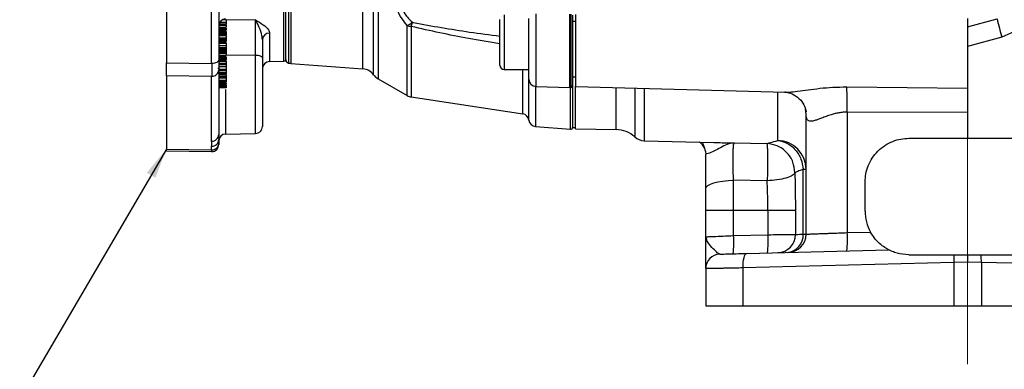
# Model space of a CAD drawing. Header units: inches. Extents: x 0.4 to 16.6, y 0.2 to 10.8.
# Tile 10 of 13: x 8.9 to 13.2, y 4.1 to 5.6. Entities that reach past the tile are written whole.
import ezdxf

# ---------------------------------------------------------------- set-up
doc = ezdxf.new("R2010")
doc.units = ezdxf.units.IN
doc.header["$MEASUREMENT"] = 0
doc.linetypes.add('CENTERX2', pattern=[0.8, 0.5, -0.1, 0.1, -0.1])
doc.layers.add('SLD-0', color=7, linetype='Continuous', lineweight=25)
doc.dimstyles.new('SLDDIMSTYLE2', dxfattribs={"dimtxt": 0.18, "dimasz": 0.13, "dimexe": 0, "dimexo": 0.0625, "dimgap": 0, "dimtad": 0, "dimtih": 1, "dimtoh": 1, "dimdec": 0, "dimrnd": 1e-09, "dimzin": 0, "dimdsep": 46, "dimtxsty": 'Standard', "dimsah": 1, "dimcen": 0.09, "dimadec": 0, "dimazin": 0, "dimtfac": 0.13, "dimtdec": 0, "dimtofl": 0, "dimtmove": 0, "dimatfit": 3, "dimfxl": 0, "dimfrac": 2, "dimtolj": 1, "dimtzin": 0, "dimarcsym": 0})

msp = doc.modelspace()

# ---------------------------------------------------------------- linework, layer by layer
at = {"color": 8, "linetype": 'Continuous', "lineweight": 25}
for p, q in [((10.4511, 5.3501), (10.4511, 7.706)), ((10.4705, 7.7234), (10.4705, 5.3327)), ((10.0962, 7.6573), (10.0962, 5.3987)), ((10.4052, 5.3756), (10.4052, 7.6804)), ((10.0659, 5.4079), (10.0659, 7.6481)), ((10.0853, 7.6555), (10.0853, 5.4005)), ((9.8173, 5.5862), (9.8019, 5.5862)), ((9.9441, 5.5861), (9.8173, 5.5843)), ((11.0126, 5.6068), (11.0126, 5.3723)), ((11.1485, 5.6123), (11.1485, 5.3003)), ((11.2935, 5.2953), (11.2935, 5.611)), ((11.2995, 5.2956), (11.2995, 5.6107)), ((9.8173, 5.5607), (9.7861, 5.5607)), ((9.8173, 5.5602), (9.7861, 5.5602)), ((9.8173, 5.5663), (9.7868, 5.5663)), ((9.8173, 5.568), (9.7872, 5.568)), ((9.8173, 5.5739), (9.7896, 5.5739)), ((9.8173, 5.5743), (9.7898, 5.5743)), ((10.5957, 5.2607), (10.5957, 5.5621)), ((10.6131, 5.5574), (10.6131, 5.2546)), ((10.0043, 5.5292), (10.0043, 5.4068)), ((9.9441, 5.4332), (9.8173, 5.434)), ((9.9441, 5.0975), (9.9441, 5.4332)), ((11.0928, 5.1819), (11.0928, 5.3723)), ((11.1182, 5.1553), (11.1182, 5.3723)), ((11.1469, 5.3004), (11.1469, 5.1273)), ((11.2977, 5.1161), (11.2977, 5.2954)), ((11.4927, 5.1144), (11.4927, 5.2945)), ((11.5737, 5.2924), (11.5737, 5.0827)), ((11.6137, 5.2913), (11.6137, 5.0669)), ((9.8155, 5.2873), (9.8155, 5.0953)), ((12.1873, 5.0677), (12.1873, 5.2763)), ((12.3061, 5.2032), (12.3091, 5.1907)), ((12.3091, 5.1807), (12.3068, 5.2022))]:
    msp.add_line(p, q, dxfattribs=at)
at = {"color": 7, "linetype": 'Continuous', "lineweight": 25}
for p, q in [((10.0736, 5.4156), (10.0736, 7.6404)), ((9.5611, 5.9356), (9.5611, 5.4016)), ((9.7555, 5.3988), (9.7555, 5.935)), ((9.7861, 5.95), (9.7861, 5.4138)), ((9.8173, 5.5862), (9.8173, 5.5743)), ((9.9441, 5.4332), (9.9441, 5.5861)), ((10.9936, 5.3913), (10.9936, 5.5878)), ((11.1183, 5.3316), (11.1183, 5.592)), ((11.3061, 5.6059), (11.3061, 5.3033)), ((13.0028, 5.5561), (13.1293, 5.5899)), ((9.8173, 5.5521), (9.7861, 5.5521)), ((9.8173, 5.5486), (9.7861, 5.5486)), ((9.8173, 5.5485), (9.7861, 5.5485)), ((9.8173, 5.5428), (9.7861, 5.5428)), ((9.8173, 5.5419), (9.7861, 5.5419)), ((9.8139, 5.5664), (9.7895, 5.5664)), ((9.8139, 5.5522), (9.7895, 5.5522)), ((9.8173, 5.5739), (9.8173, 5.5686)), ((9.8173, 5.5663), (9.8173, 5.5607)), ((9.8173, 5.5602), (9.8173, 5.5554)), ((9.8173, 5.5521), (9.8173, 5.5486)), ((9.8173, 5.5486), (9.8173, 5.5485)), ((9.8173, 5.5485), (9.8173, 5.5428)), ((9.8173, 5.5419), (9.8173, 5.5411)), ((11.3186, 5.5793), (11.3061, 5.5793)), ((9.8173, 5.5411), (9.7861, 5.5411)), ((9.8173, 5.536), (9.7861, 5.536)), ((9.8173, 5.5338), (9.7861, 5.5338)), ((9.8173, 5.5337), (9.7861, 5.5337)), ((9.8173, 5.5327), (9.7861, 5.5327)), ((9.8173, 5.5327), (9.7861, 5.5327)), ((9.8173, 5.5272), (9.7861, 5.5272)), ((9.8173, 5.5268), (9.7861, 5.5268)), ((9.8173, 5.5246), (9.7861, 5.5246)), ((9.8173, 5.5244), (9.7861, 5.5244)), ((9.8173, 5.5234), (9.7861, 5.5234)), ((9.8173, 5.5213), (9.7861, 5.5213)), ((9.8173, 5.5183), (9.7861, 5.5183)), ((9.8173, 5.5183), (9.7861, 5.5183)), ((9.8173, 5.5178), (9.7861, 5.5178)), ((9.8173, 5.5175), (9.7861, 5.5175)), ((9.8173, 5.5073), (9.7861, 5.5073)), ((9.8173, 5.5019), (9.7861, 5.5019)), ((9.8139, 5.5201), (9.7895, 5.5201)), ((9.8173, 5.536), (9.8173, 5.5338)), ((9.8173, 5.5337), (9.8173, 5.5327)), ((9.8173, 5.5327), (9.8173, 5.5272)), ((9.8173, 5.5327), (9.8173, 5.5327)), ((9.8173, 5.5321), (9.8208, 5.5321)), ((9.8173, 5.5246), (9.8173, 5.5244)), ((9.8173, 5.5234), (9.8173, 5.5213)), ((9.8173, 5.5183), (9.8173, 5.5179)), ((9.8173, 5.5178), (9.8173, 5.5178)), ((9.8173, 5.5175), (9.8173, 5.5073)), ((9.8173, 5.5019), (9.8173, 5.4984)), ((9.9736, 5.5013), (9.9736, 5.4225)), ((13.1498, 5.5119), (13.0028, 5.471)), ((13.2021, 5.5343), (13.1498, 5.5119)), ((9.8173, 5.4984), (9.7861, 5.4984)), ((9.8173, 5.4968), (9.7861, 5.4968)), ((9.8173, 5.4933), (9.7861, 5.4933)), ((9.8173, 5.4912), (9.7861, 5.4912)), ((9.8173, 5.4901), (9.7861, 5.4901)), ((9.8173, 5.489), (9.7861, 5.489)), ((9.8173, 5.4879), (9.7861, 5.4879)), ((9.8173, 5.4858), (9.7861, 5.4858)), ((9.8173, 5.4848), (9.7861, 5.4848)), ((9.8173, 5.4742), (9.7861, 5.4742)), ((9.8173, 5.4651), (9.7861, 5.4651)), ((9.8173, 5.4605), (9.7861, 5.4605)), ((9.8173, 5.4602), (9.7861, 5.4602)), ((9.8173, 5.4968), (9.8173, 5.4933)), ((9.8173, 5.4879), (9.8173, 5.4858)), ((9.8173, 5.4848), (9.8173, 5.4742)), ((9.8173, 5.4651), (9.8173, 5.4605)), ((9.8173, 5.4602), (9.8173, 5.4536)), ((9.8173, 5.4536), (9.7861, 5.4536)), ((9.8173, 5.4518), (9.7861, 5.4518)), ((9.8173, 5.4508), (9.7861, 5.4508)), ((9.8173, 5.4507), (9.7861, 5.4507)), ((9.8173, 5.4492), (9.7861, 5.4492)), ((9.8173, 5.4471), (9.7861, 5.4471)), ((9.8173, 5.442), (9.7861, 5.442)), ((9.8173, 5.441), (9.7861, 5.441)), ((9.8173, 5.4325), (9.7861, 5.4325)), ((9.8173, 5.4268), (9.7861, 5.4268)), ((9.8173, 5.4245), (9.7861, 5.4245)), ((9.8173, 5.4244), (9.7861, 5.4244)), ((9.8173, 5.422), (9.7861, 5.422)), ((9.8173, 5.4213), (9.7861, 5.4213)), ((9.8173, 5.4188), (9.7861, 5.4188)), ((9.8173, 5.4152), (9.7861, 5.4152)), ((9.8173, 5.4146), (9.7861, 5.4146)), ((9.8173, 5.4507), (9.8173, 5.4492)), ((9.8173, 5.4485), (9.8208, 5.4485)), ((9.8173, 5.441), (9.8173, 5.4325)), ((9.8173, 5.4268), (9.8173, 5.4245)), ((9.8173, 5.4244), (9.8173, 5.422)), ((9.8173, 5.4231), (9.8208, 5.4231)), ((9.8173, 5.4213), (9.8173, 5.4188)), ((9.8173, 5.4146), (9.8173, 5.4129)), ((9.9736, 5.4225), (9.9736, 5.1275)), ((9.5611, 5.4016), (9.7555, 5.3988)), ((9.5611, 5.346), (9.5611, 5.4016)), ((9.7861, 5.3772), (9.7826, 5.3772)), ((9.7861, 5.4138), (9.7861, 5.3715)), ((9.8173, 5.4129), (9.7861, 5.4129)), ((9.8173, 5.4085), (9.7861, 5.4085)), ((9.8173, 5.407), (9.7861, 5.407)), ((9.8173, 5.4069), (9.7861, 5.4069)), ((9.8173, 5.4059), (9.7861, 5.4059)), ((9.8173, 5.4049), (9.7861, 5.4049)), ((9.8173, 5.3973), (9.7861, 5.3973)), ((9.8173, 5.3944), (9.7861, 5.3944)), ((9.8173, 5.3857), (9.7861, 5.3857)), ((9.8173, 5.3843), (9.7861, 5.3843)), ((9.8173, 5.3725), (9.7861, 5.3725)), ((9.8173, 5.4085), (9.8173, 5.407)), ((9.8173, 5.407), (9.8173, 5.4069)), ((9.8173, 5.4069), (9.8173, 5.4059)), ((9.8173, 5.4049), (9.8173, 5.3973)), ((9.8173, 5.3944), (9.8173, 5.3857)), ((9.8173, 5.3843), (9.8173, 5.3725)), ((10.0043, 5.4068), (10.0659, 5.4079)), ((10.0962, 5.3987), (10.4052, 5.3756)), ((11.0126, 5.3723), (11.1183, 5.3723)), ((9.7555, 5.3432), (9.5611, 5.346)), ((9.5611, 5.346), (9.5611, 5.0308)), ((9.7555, 5.065), (9.7555, 5.3432)), ((9.7861, 5.3715), (9.7861, 5.0933)), ((9.8173, 5.3677), (9.7861, 5.3677)), ((9.8173, 5.3594), (9.7861, 5.3594)), ((9.8173, 5.359), (9.7861, 5.359)), ((9.8173, 5.3589), (9.7861, 5.3589)), ((9.8173, 5.3546), (9.7861, 5.3546)), ((9.8173, 5.3541), (9.7861, 5.3541)), ((9.8173, 5.3538), (9.7861, 5.3538)), ((9.8173, 5.3537), (9.7861, 5.3537)), ((9.8173, 5.3513), (9.7861, 5.3513)), ((9.8173, 5.3509), (9.7861, 5.3509)), ((9.8173, 5.3508), (9.7861, 5.3508)), ((9.8173, 5.3498), (9.7861, 5.3498)), ((9.8173, 5.3482), (9.7861, 5.3482)), ((9.8173, 5.3418), (9.7861, 5.3418)), ((9.8173, 5.3406), (9.7861, 5.3406)), ((9.8173, 5.3403), (9.7861, 5.3403)), ((9.8173, 5.3394), (9.7861, 5.3394)), ((9.8173, 5.3359), (9.7861, 5.3359)), ((9.7895, 5.3709), (9.8208, 5.3709)), ((9.7895, 5.3507), (9.8139, 5.3507)), ((9.7895, 5.3392), (9.8139, 5.3392)), ((9.8173, 5.3677), (9.8173, 5.3594)), ((9.8173, 5.3589), (9.8173, 5.3546)), ((9.8173, 5.3585), (9.8208, 5.3585)), ((9.8173, 5.3537), (9.8173, 5.3513)), ((9.8173, 5.3509), (9.8173, 5.3508)), ((9.8173, 5.3418), (9.8173, 5.3406)), ((9.8173, 5.3403), (9.8173, 5.3394)), ((9.8173, 5.3397), (9.8208, 5.3397)), ((9.8173, 5.3359), (9.8173, 5.3258)), ((10.4705, 5.3327), (10.5957, 5.2607)), ((11.3061, 5.3409), (11.3186, 5.3409)), ((9.8173, 5.3258), (9.7861, 5.3258)), ((9.8173, 5.3196), (9.7861, 5.3196)), ((9.8173, 5.3176), (9.7861, 5.3176)), ((9.8173, 5.313), (9.7861, 5.313)), ((9.8173, 5.3114), (9.7861, 5.3114)), ((9.8173, 5.3112), (9.7861, 5.3112)), ((9.8173, 5.3094), (9.7861, 5.3094)), ((9.8173, 5.3086), (9.7861, 5.3086)), ((9.8173, 5.3029), (9.7861, 5.3029)), ((9.8173, 5.2995), (9.7861, 5.2995)), ((9.8173, 5.2959), (9.7861, 5.2959)), ((9.8173, 5.2943), (9.7861, 5.2943)), ((9.8173, 5.2941), (9.7861, 5.2941)), ((9.7895, 5.3174), (9.8139, 5.3174)), ((9.7895, 5.3112), (9.8139, 5.3112)), ((9.8173, 5.3196), (9.8173, 5.3176)), ((9.8173, 5.3142), (9.8173, 5.313)), ((9.8173, 5.3114), (9.8173, 5.3112)), ((9.8173, 5.3086), (9.8173, 5.3029)), ((9.8173, 5.2995), (9.8173, 5.2959)), ((9.8173, 5.2943), (9.8173, 5.2941)), ((11.1485, 5.3003), (11.2935, 5.2953)), ((11.3061, 5.3033), (11.3061, 5.123)), ((11.3185, 5.2991), (12.2212, 5.2754)), ((12.4838, 5.2978), (13.0028, 5.2923)), ((10.6131, 5.2546), (11.0928, 5.1819)), ((12.2176, 5.2761), (12.2212, 5.2761)), ((12.3091, 4.6654), (12.3091, 5.1807)), ((12.486, 5.1894), (12.486, 4.672)), ((13.0028, 5.1873), (12.486, 5.1894)), ((13.0028, 5.1873), (13.0028, 5.0771)), ((11.1469, 5.1273), (11.2977, 5.1161)), ((11.3061, 5.123), (11.3186, 5.123)), ((9.8155, 5.0953), (9.9441, 5.0975)), ((11.3185, 5.1174), (11.4927, 5.1144)), ((12.7503, 5.0771), (13.0028, 5.0771)), ((13.0028, 5.0771), (13.2553, 5.0771)), ((9.7555, 5.0271), (9.7555, 5.0431)), ((9.7861, 5.0715), (9.7861, 5.0555)), ((9.7861, 5.0555), (9.7861, 5.0503)), ((11.6137, 5.0669), (11.9128, 5.0591)), ((11.9995, 5.0578), (12.1399, 5.0544)), ((9.5611, 5.0308), (9.7555, 5.0271)), ((9.5611, 5.024), (9.5611, 5.0308)), ((9.5611, 5.024), (9.7555, 5.0203)), ((11.8768, 5.0208), (11.8778, 5.0096)), ((12.2966, 4.6653), (12.2966, 4.9441)), ((12.1421, 4.8944), (11.9974, 4.8967)), ((11.9974, 4.7681), (11.9974, 4.8967)), ((12.5628, 4.7646), (12.5628, 4.8896)), ((11.8778, 4.7681), (11.9974, 4.7681)), ((11.8778, 4.6541), (11.8778, 4.7681)), ((11.9974, 4.7681), (12.145, 4.7681)), ((11.9974, 4.6592), (11.9974, 4.7681)), ((12.145, 4.7681), (12.2632, 4.7681)), ((12.145, 4.7681), (12.145, 4.663)), ((12.2632, 4.7681), (12.2632, 4.6642)), ((11.8778, 4.6541), (11.8819, 4.6543)), ((11.8815, 4.6453), (11.8778, 4.6541)), ((11.88, 4.6542), (11.8784, 4.6457)), ((11.9974, 4.6592), (12.145, 4.663)), ((12.486, 4.672), (12.5858, 4.6746)), ((12.0538, 4.5827), (12.6629, 4.5987)), ((12.7503, 4.5771), (12.9453, 4.5771)), ((13.0603, 4.5771), (13.2553, 4.5771)), ((12.9436, 4.5439), (12.0386, 4.5202)), ((13.0028, 4.545), (12.9436, 4.5439)), ((12.9436, 4.5439), (12.9436, 4.3571)), ((13.062, 4.5439), (13.0028, 4.545)), ((13.062, 4.5439), (13.062, 4.3571)), ((13.967, 4.5202), (13.062, 4.5439)), ((11.8778, 4.5172), (11.8778, 4.3571)), ((12.0386, 4.3571), (12.0386, 4.5202)), ((11.8778, 4.3571), (12.0386, 4.3571)), ((12.0386, 4.3571), (12.9436, 4.3571)), ((12.9436, 4.3571), (13.062, 4.3571)), ((13.062, 4.3571), (13.967, 4.3571))]:
    msp.add_line(p, q, dxfattribs=at)
at = {"color": 7, "linetype": 'Continuous', "lineweight": 25, "flags": 128}
for points in [[(9.9736, 5.4225), (9.973, 5.4246), (9.9713, 5.4265), (9.9686, 5.4284), (9.965, 5.43), (9.9605, 5.4313), (9.9554, 5.4323), (9.9499, 5.433), (9.9441, 5.4332)], [(9.7861, 5.4138), (9.7855, 5.4109), (9.7837, 5.408), (9.7809, 5.4054), (9.7771, 5.4031), (9.7725, 5.4013), (9.7672, 5.3999), (9.7615, 5.3991), (9.7555, 5.3988)], [(11.8778, 4.8604), (11.8801, 4.8673), (11.8868, 4.874), (11.8978, 4.8801), (11.9125, 4.8856), (11.9306, 4.8901), (11.9512, 4.8935), (11.9738, 4.8958), (11.9974, 4.8967)], [(12.0386, 4.5202), (12.0386, 4.5324), (12.0393, 4.544), (12.0406, 4.5548), (12.0424, 4.5643), (12.0447, 4.572), (12.0475, 4.5778), (12.0505, 4.5814), (12.0538, 4.5827)]]:
    msp.add_lwpolyline(points, dxfattribs=at)
at = {"color": 7, "linetype": 'Continuous', "lineweight": 25}
for centre, radius, start, end in [((9.8161, 5.5598), 0.03, 91, 180), ((15.3952, 6.1448), 2.3328, 193.761, 195.742), ((10.5558, 5.654), 0.1003, 293.4588, 308.3536), ((10.6199, 5.618), 0.0609, 246.5825, 263.5981), ((10.0539, 5.7187), 0.5821, 343.9119, 345.7468), ((10.0031, 5.4996), 0.0296, 87.8086, 176.5805), ((10.0657, 5.4157), 0.00781, 271, 0), ((10.0892, 5.4156), 0.0156, 180, 255.5995), ((10.0048, 5.3756), 0.0313, 91, 180), ((10.1008, 5.461), 0.0625, 255.5995, 265.7296), ((10.4006, 5.3133), 0.0625, 36.0476, 85.7296), ((11.0126, 5.3913), 0.019, 180, 270), ((9.7568, 5.3724), 0.0293, 267.4797, 358.3142), ((10.5017, 5.3868), 0.0625, 216.0476, 240.1084), ((11.1496, 5.3316), 0.0312, 180, 268), ((11.2946, 5.3265), 0.0313, 268, 278.9712), ((11.2982, 5.3033), 0.00781, 278.9712, 0), ((10.8082, 5.2099), 1.6779, 359.3005, 3.0038), ((10.6206, 5.304), 0.05, 240.1084, 261.3794), ((11.0883, 5.1522), 0.03, 5.8604, 81.3794), ((9.9436, 5.1275), 0.03, 271, 0), ((11.1493, 5.1585), 0.0313, 185.8604, 265.7296), ((11.2982, 5.1238), 0.00781, 265.7296, 0), ((9.7568, 5.0942), 0.0293, 267.4797, 358.3142), ((9.8161, 5.0653), 0.03, 91, 180), ((11.4906, 4.9894), 0.125, 48.2919, 89), ((11.6153, 5.1294), 0.0625, 228.2919, 268.5), ((9.7568, 5.0724), 0.0293, 267.4797, 358.3142), ((9.7568, 5.0563), 0.0293, 267.4797, 358.3142), ((9.7561, 5.0503), 0.03, 269.2555, 0), ((11.8157, 5.0094), 0.0622, 22.4122, 55.5984), ((12.1848, 4.9435), 0.1243, 0.3004, 88.8186), ((12.7503, 4.7646), 0.1875, 180, 208.6791), ((11.549, 4.628), 0.4495, 354.0238, 3.977), ((11.6966, 4.6319), 0.4495, 354.0238, 3.977), ((12.1856, 4.6637), 0.0776, 271.8051, 0.3396), ((12.2225, 4.6612), 0.0742, 274.5821, 3.1031), ((12.2311, 4.6654), 0.078, 271.5, 0), ((12.0376, 4.6408), 0.4495, 354.0238, 3.977), ((11.9403, 4.5172), 0.0625, 91.5, 180), ((13.1458, 4.5498), 0.2024, 172.2635, 181.6685), ((12.8598, 4.5498), 0.2024, 358.3315, 7.7365)]:
    msp.add_arc(centre, radius, start, end, dxfattribs=at)
msp.add_ellipse((9.7561, 5.4614), major_axis=(0.0004, 0.125), ratio=0.002844, start_param=2.094506, end_param=2.809977, dxfattribs=at)
at = {"color": 8, "linetype": 'Continuous', "lineweight": 25}
msp.add_ellipse((9.7561, 5.1453), major_axis=(0.0006, 0.125), ratio=0.000441, start_param=3.141295, end_param=3.473147, dxfattribs=at)
at = {"color": 7, "linetype": 'Continuous', "lineweight": 25}
for points, knots in [([(10.5957, 5.5621), (10.588, 5.5713), (10.5694, 5.5938), (10.5523, 5.628), (10.5501, 5.6594), (10.5609, 5.6852), (10.579, 5.6997), (10.5929, 5.7063), (10.5957, 5.7076)], [0, 0, 0, 0, 0.162337, 0.395787, 0.554182, 0.711926, 0.942817, 1, 1, 1, 1]), ([(10.618, 5.6898), (10.6152, 5.6888), (10.6017, 5.684), (10.5837, 5.6734), (10.5729, 5.6539), (10.5736, 5.6395), (10.5781, 5.6239), (10.5853, 5.6112), (10.6001, 5.5926), (10.6104, 5.5827), (10.618, 5.5754)], [0, 0, 0, 0, 0.060426, 0.295827, 0.448101, 0.575654, 0.598782, 0.771911, 0.830481, 1, 1, 1, 1]), ([(9.9441, 5.5861), (9.9441, 5.5861), (9.9553, 5.5791), (9.9772, 5.5656), (10.0003, 5.5463), (10.0032, 5.5338), (10.0043, 5.5292)], [0, 0, 0, 0, 0.001938, 0.389512, 0.773286, 1, 1, 1, 1]), ([(9.9736, 5.5013), (9.973, 5.5072), (9.9712, 5.5247), (9.96, 5.5534), (9.9506, 5.5744), (9.9452, 5.5841), (9.9443, 5.5857), (9.9441, 5.5861), (9.9441, 5.5861)], [0, 0, 0, 0, 0.187293, 0.564266, 0.927104, 0.981128, 0.997515, 1, 1, 1, 1]), ([(11.3186, 5.6086), (11.3186, 5.5889), (11.3186, 5.5497), (11.3186, 5.4786), (11.3186, 5.4102), (11.3186, 5.3514), (11.3186, 5.3132), (11.3186, 5.2962), (11.3186, 5.3001), (11.3186, 5.3007)], [0, 0, 0, 0, 0.162629, 0.325259, 0.487888, 0.650518, 0.813147, 0.975777, 1, 1, 1, 1]), ([(9.8173, 5.5743), (9.8173, 5.5742), (9.8173, 5.5741), (9.8173, 5.574), (9.8173, 5.5739)], [0, 0, 0, 0, 0.5, 1, 1, 1, 1]), ([(9.8173, 5.5607), (9.8173, 5.5606), (9.8173, 5.5605), (9.8173, 5.5603), (9.8173, 5.5602)], [0, 0, 0, 0, 0.5, 1, 1, 1, 1]), ([(9.8173, 5.5428), (9.8173, 5.5427), (9.8173, 5.5426), (9.8173, 5.5424), (9.8173, 5.5421), (9.8173, 5.542), (9.8173, 5.5419)], [0, 0, 0, 0, 0.250536, 0.499656, 0.742638, 1, 1, 1, 1]), ([(9.8173, 5.5268), (9.8173, 5.5264), (9.8173, 5.5255), (9.8173, 5.5249), (9.8173, 5.5246)], [0, 0, 0, 0, 0.4999622, 1, 1, 1, 1]), ([(9.8173, 5.5244), (9.8173, 5.5244), (9.8173, 5.5243), (9.8173, 5.524), (9.8173, 5.5239), (9.8173, 5.5237), (9.8173, 5.5235), (9.8173, 5.5234)], [0, 0, 0, 0, 0.250131, 0.498832, 0.621683, 0.742917, 1, 1, 1, 1]), ([(9.8173, 5.4984), (9.8173, 5.4982), (9.8173, 5.4978), (9.8173, 5.4973), (9.8173, 5.497), (9.8173, 5.4969), (9.8173, 5.4968)], [0, 0, 0, 0, 0.249338, 0.499905, 0.746485, 1, 1, 1, 1]), ([(9.8173, 5.4858), (9.8173, 5.4858), (9.8173, 5.4856), (9.8173, 5.4854), (9.8173, 5.4852), (9.8173, 5.485), (9.8173, 5.4849), (9.8173, 5.4848)], [0, 0, 0, 0, 0.250131, 0.498832, 0.621683, 0.742917, 1, 1, 1, 1]), ([(9.8173, 5.4742), (9.8173, 5.4733), (9.8173, 5.4717), (9.8173, 5.4691), (9.8173, 5.4666), (9.8173, 5.4656), (9.8173, 5.4651)], [0, 0, 0, 0, 0.250024, 0.5, 0.749976, 1, 1, 1, 1]), ([(9.8173, 5.4605), (9.8173, 5.4605), (9.8173, 5.4604), (9.8173, 5.4603), (9.8173, 5.4602)], [0, 0, 0, 0, 0.5, 1, 1, 1, 1]), ([(9.8173, 5.4536), (9.8173, 5.4533), (9.8173, 5.4525), (9.8173, 5.4521), (9.8173, 5.4518)], [0, 0, 0, 0, 0.5, 1, 1, 1, 1]), ([(9.8173, 5.4508), (9.8173, 5.4508), (9.8173, 5.4508), (9.8173, 5.4508), (9.8173, 5.4507)], [0, 0, 0, 0, 0.240679, 1, 1, 1, 1]), ([(9.8173, 5.4492), (9.8173, 5.4491), (9.8173, 5.4488), (9.8173, 5.4483), (9.8173, 5.4477), (9.8173, 5.4473), (9.8173, 5.4471)], [0, 0, 0, 0, 0.249305, 0.499754, 0.746384, 1, 1, 1, 1]), ([(9.8173, 5.4471), (9.8173, 5.4466), (9.8173, 5.4457), (9.8173, 5.4442), (9.8173, 5.4429), (9.8173, 5.4423), (9.8173, 5.442)], [0, 0, 0, 0, 0.249481, 0.500161, 0.750057, 1, 1, 1, 1]), ([(9.8173, 5.442), (9.8173, 5.442), (9.8173, 5.4419), (9.8173, 5.4416), (9.8173, 5.4414), (9.8173, 5.4413), (9.8173, 5.4411), (9.8173, 5.441)], [0, 0, 0, 0, 0.2501305, 0.498832, 0.6216826, 0.742917, 1, 1, 1, 1]), ([(9.8173, 5.4245), (9.8173, 5.4245), (9.8173, 5.4245), (9.8173, 5.4245), (9.8173, 5.4244)], [0, 0, 0, 0, 0.240679, 1, 1, 1, 1]), ([(9.8173, 5.422), (9.8173, 5.4219), (9.8173, 5.4219), (9.8173, 5.4217), (9.8173, 5.4215), (9.8173, 5.4214), (9.8173, 5.4213)], [0, 0, 0, 0, 0.259707, 0.500068, 0.740393, 1, 1, 1, 1]), ([(9.8173, 5.4188), (9.8173, 5.4184), (9.8173, 5.4178), (9.8173, 5.4168), (9.8173, 5.4159), (9.8173, 5.4154), (9.8173, 5.4152)], [0, 0, 0, 0, 0.249983, 0.499919, 0.747087, 1, 1, 1, 1]), ([(9.8173, 5.4152), (9.8173, 5.4152), (9.8173, 5.4151), (9.8173, 5.4149), (9.8173, 5.4148), (9.8173, 5.4146), (9.8173, 5.4146)], [0, 0, 0, 0, 0.2578555, 0.4999408, 0.7420802, 1, 1, 1, 1]), ([(9.8173, 5.4059), (9.8173, 5.4058), (9.8173, 5.4057), (9.8173, 5.4055), (9.8173, 5.4053), (9.8173, 5.4051), (9.8173, 5.405), (9.8173, 5.4049)], [0, 0, 0, 0, 0.250131, 0.498832, 0.621683, 0.742917, 1, 1, 1, 1]), ([(9.8173, 5.3973), (9.8173, 5.3969), (9.8173, 5.3959), (9.8173, 5.3949), (9.8173, 5.3944)], [0, 0, 0, 0, 0.5, 1, 1, 1, 1]), ([(9.8173, 5.359), (9.8173, 5.359), (9.8173, 5.359), (9.8173, 5.3589), (9.8173, 5.3589)], [0, 0, 0, 0, 0.4431414, 1, 1, 1, 1]), ([(9.8173, 5.3513), (9.8173, 5.3513), (9.8173, 5.3512), (9.8173, 5.3512), (9.8173, 5.3511), (9.8173, 5.3511), (9.8173, 5.351), (9.8173, 5.351), (9.8173, 5.3509)], [0, 0, 0, 0, 0.269061, 0.387328, 0.500303, 0.613234, 0.731376, 1, 1, 1, 1]), ([(9.8173, 5.3482), (9.8173, 5.3477), (9.8173, 5.3465), (9.8173, 5.3447), (9.8173, 5.3429), (9.8173, 5.3422), (9.8173, 5.3418)], [0, 0, 0, 0, 0.250024, 0.5, 0.749976, 1, 1, 1, 1]), ([(9.8173, 5.3406), (9.8173, 5.3406), (9.8173, 5.3406), (9.8173, 5.3405), (9.8173, 5.3405), (9.8173, 5.3404), (9.8173, 5.3404), (9.8173, 5.3403), (9.8173, 5.3403)], [0, 0, 0, 0, 0.269061, 0.387328, 0.500303, 0.613234, 0.731376, 1, 1, 1, 1]), ([(9.8173, 5.3258), (9.8173, 5.3254), (9.8173, 5.3247), (9.8173, 5.3231), (9.8173, 5.3214), (9.8173, 5.3202), (9.8173, 5.3196)], [0, 0, 0, 0, 0.249293, 0.499918, 0.748982, 1, 1, 1, 1]), ([(9.8173, 5.313), (9.8173, 5.3127), (9.8173, 5.3123), (9.8173, 5.3118), (9.8173, 5.3114), (9.8173, 5.3114), (9.8173, 5.3114)], [0, 0, 0, 0, 0.249326, 0.499863, 0.746457, 1, 1, 1, 1]), ([(9.8173, 5.3029), (9.8173, 5.3026), (9.8173, 5.3021), (9.8173, 5.3012), (9.8173, 5.3003), (9.8173, 5.2998), (9.8173, 5.2995)], [0, 0, 0, 0, 0.249971, 0.499889, 0.747063, 1, 1, 1, 1]), ([(9.8173, 5.2959), (9.8173, 5.2957), (9.8173, 5.2952), (9.8173, 5.2947), (9.8173, 5.2944), (9.8173, 5.2943), (9.8173, 5.2943)], [0, 0, 0, 0, 0.24933, 0.499876, 0.746466, 1, 1, 1, 1]), ([(11.3186, 5.1174), (11.3186, 5.1187), (11.3186, 5.1212), (11.3186, 5.1417), (11.3186, 5.174), (11.3186, 5.22), (11.3186, 5.262), (11.3186, 5.2922), (11.3186, 5.2991)], [0, 0, 0, 0, 0.188964, 0.377927, 0.566891, 0.755854, 0.944818, 1, 1, 1, 1]), ([(13.0028, 5.2923), (13.0028, 5.286), (13.0028, 5.2735), (13.0028, 5.2477), (13.0028, 5.2186), (13.0028, 5.1977), (13.0028, 5.1873)], [0, 0, 0, 0, 0.250654, 0.499259, 0.74905, 1, 1, 1, 1]), ([(12.2169, 5.2756), (12.2249, 5.2748), (12.2415, 5.2732), (12.2728, 5.2562), (12.2972, 5.2286), (12.3038, 5.2101), (12.307, 5.2011)], [0, 0, 0, 0, 0.2407356, 0.496805, 0.7552332, 1, 1, 1, 1]), ([(12.486, 5.1894), (12.48, 5.1893), (12.4677, 5.189), (12.4501, 5.1866), (12.4328, 5.183), (12.4146, 5.1778), (12.395, 5.171), (12.376, 5.1637), (12.36, 5.1576), (12.3474, 5.1534), (12.3335, 5.15), (12.3199, 5.1504), (12.3104, 5.1603), (12.3095, 5.1739), (12.3091, 5.1807)], [0, 0, 0, 0, 0.061519, 0.125698, 0.183878, 0.249737, 0.333242, 0.421396, 0.499946, 0.565527, 0.624687, 0.749926, 0.875109, 1, 1, 1, 1]), ([(9.7861, 5.0933), (9.7861, 5.0896), (9.7861, 5.0814), (9.7861, 5.075), (9.7861, 5.0715)], [0, 0, 0, 0, 0.446988, 1, 1, 1, 1]), ([(12.5628, 4.8896), (12.5634, 4.901), (12.5647, 4.9246), (12.5751, 4.9595), (12.5924, 4.9931), (12.6168, 5.0231), (12.6468, 5.0475), (12.6804, 5.0648), (12.7153, 5.0752), (12.7389, 5.0765), (12.7503, 5.0771)], [0, 0, 0, 0, 0.116461, 0.239907, 0.368501, 0.499847, 0.63122, 0.759884, 0.883429, 1, 1, 1, 1]), ([(9.7555, 5.0431), (9.7556, 5.0472), (9.7556, 5.0544), (9.7556, 5.0617), (9.7555, 5.065)], [0, 0, 0, 0, 0.55287, 1, 1, 1, 1]), ([(11.8666, 5.0561), (11.8662, 5.0555), (11.865, 5.0537), (11.8692, 5.0449), (11.8737, 5.0304), (11.8768, 5.0207)], [0, 0, 0, 0, 0.1441711, 0.4256998, 1, 1, 1, 1]), ([(11.9995, 5.0578), (11.9896, 5.0561), (11.9707, 5.0529), (11.9423, 5.037), (11.9129, 5.0214), (11.8847, 5.0101), (11.88, 5.0098), (11.8778, 5.0096)], [0, 0, 0, 0, 0.215533, 0.40989, 0.57825, 0.799079, 1, 1, 1, 1]), ([(11.9974, 4.8967), (11.997, 4.906), (11.9963, 4.9246), (11.9957, 4.9535), (11.9955, 4.9811), (11.9956, 5.0063), (11.9961, 5.0276), (11.997, 5.0439), (11.9981, 5.0549), (11.9991, 5.0568), (11.9995, 5.0578)], [0, 0, 0, 0, 0.1249042, 0.2500728, 0.3748542, 0.4994848, 0.6246164, 0.749619, 0.8744961, 1, 1, 1, 1]), ([(12.261, 4.9295), (12.2592, 4.945), (12.2557, 4.977), (12.2278, 5.0185), (12.1872, 5.0477), (12.1553, 5.0522), (12.1399, 5.0544)], [0, 0, 0, 0, 0.240494, 0.499997, 0.757068, 1, 1, 1, 1]), ([(12.1399, 5.0544), (12.1403, 5.0534), (12.1413, 5.0513), (12.1424, 5.0403), (12.1432, 5.024), (12.1437, 5.0029), (12.1439, 4.9781), (12.1436, 4.9507), (12.143, 4.922), (12.1424, 4.9035), (12.1421, 4.8944)], [0, 0, 0, 0, 0.123381, 0.25, 0.376619, 0.5, 0.623381, 0.75, 0.876619, 1, 1, 1, 1]), ([(12.1873, 5.0677), (12.2007, 5.0649), (12.2285, 5.059), (12.2643, 5.0298), (12.2898, 4.9896), (12.2944, 4.9589), (12.2966, 4.9441)], [0, 0, 0, 0, 0.241203, 0.5, 0.758797, 1, 1, 1, 1]), ([(11.8778, 4.8604), (11.8778, 4.8853), (11.8778, 4.9351), (11.8778, 4.9848), (11.8778, 5.0096)], [0, 0, 0, 0, 0.4998756, 1, 1, 1, 1]), ([(12.261, 4.9295), (12.2581, 4.9254), (12.2523, 4.917), (12.2244, 4.9058), (12.186, 4.8974), (12.1564, 4.8954), (12.1421, 4.8944)], [0, 0, 0, 0, 0.241834, 0.5, 0.758166, 1, 1, 1, 1]), ([(12.145, 4.7681), (12.1449, 4.7821), (12.1447, 4.8092), (12.1436, 4.8516), (12.1426, 4.8793), (12.1421, 4.8944)], [0, 0, 0, 0, 0.3281858, 0.6350077, 1, 1, 1, 1]), ([(11.8778, 4.5172), (11.8778, 4.5178), (11.8778, 4.519), (11.8778, 4.528), (11.8778, 4.5415), (11.8778, 4.5612), (11.8778, 4.5875), (11.8778, 4.6197), (11.8778, 4.6425), (11.8778, 4.6541)], [0, 0, 0, 0, 0.1249395, 0.2501263, 0.3727131, 0.5005739, 0.6650645, 0.8303125, 1, 1, 1, 1]), ([(12.145, 4.663), (12.1613, 4.6632), (12.1899, 4.6635), (12.2263, 4.6638), (12.2528, 4.6641), (12.2598, 4.6642), (12.2632, 4.6642)], [0, 0, 0, 0, 0.285011, 0.499936, 0.757669, 1, 1, 1, 1]), ([(12.2632, 4.6642), (12.2666, 4.6643), (12.2736, 4.6645), (12.2889, 4.665), (12.2966, 4.6653)], [0, 0, 0, 0, 0.496091, 1, 1, 1, 1]), ([(12.2966, 4.6653), (12.3002, 4.6653), (12.3075, 4.6654), (12.3085, 4.6654), (12.3091, 4.6654)], [0, 0, 0, 0, 0.504309, 1, 1, 1, 1]), ([(12.3091, 4.6654), (12.3115, 4.6655), (12.3151, 4.6656), (12.3371, 4.6664), (12.3555, 4.6671), (12.3728, 4.6678), (12.3869, 4.6683), (12.4027, 4.6689), (12.4229, 4.6696), (12.4506, 4.6707), (12.4732, 4.6715), (12.486, 4.672)], [0, 0, 0, 0, 0.242625, 0.369304, 0.499215, 0.559577, 0.623026, 0.689561, 0.759183, 0.86366, 1, 1, 1, 1]), ([(12.6629, 4.5987), (12.6624, 4.5989), (12.6611, 4.5996), (12.6495, 4.6061), (12.6301, 4.6197), (12.6058, 4.6427), (12.5924, 4.6641), (12.5858, 4.6746)], [0, 0, 0, 0, 0.101068, 0.239881, 0.483992, 0.746038, 1, 1, 1, 1]), ([(11.9387, 4.5797), (11.9402, 4.5797), (11.9433, 4.5798), (11.9686, 4.5805), (12.0062, 4.5815), (12.0382, 4.5823), (12.0538, 4.5827)], [0, 0, 0, 0, 0.243268, 0.499953, 0.756665, 1, 1, 1, 1]), ([(12.7503, 4.5771), (12.7331, 4.5785), (12.7068, 4.5806), (12.6801, 4.5905), (12.6679, 4.5961), (12.6634, 4.5984), (12.663, 4.5986), (12.6629, 4.5987)], [0, 0, 0, 0, 0.437339, 0.667102, 0.837046, 0.950512, 1, 1, 1, 1]), ([(12.9453, 4.5771), (12.9512, 4.5771), (12.9635, 4.5771), (12.9827, 4.5771), (12.9961, 4.5771), (13.0028, 4.5771)], [0, 0, 0, 0, 0.311383, 0.654131, 1, 1, 1, 1]), ([(13.0028, 4.5771), (13.0028, 4.5718), (13.0028, 4.5617), (13.0028, 4.5505), (13.0028, 4.545)], [0, 0, 0, 0, 0.517869, 1, 1, 1, 1]), ([(13.0028, 4.5771), (13.0089, 4.5771), (13.0216, 4.5771), (13.0409, 4.5771), (13.0538, 4.5771), (13.0603, 4.5771)], [0, 0, 0, 0, 0.311383, 0.654131, 1, 1, 1, 1]), ([(12.0386, 4.5202), (12.0259, 4.52), (12.0015, 4.5195), (11.9728, 4.519), (11.9514, 4.5186), (11.9358, 4.5183), (11.9113, 4.5178), (11.8843, 4.5173), (11.88, 4.5173), (11.8778, 4.5172)], [0, 0, 0, 0, 0.140209, 0.2704124, 0.3517004, 0.4285305, 0.5009021, 0.7549879, 1, 1, 1, 1])]:
    msp.add_open_spline(points, degree=3, knots=knots, dxfattribs=at)
for points in [[(13.0028, 5.5918), (13.0028, 5.5787), (13.0028, 5.5526), (13.0028, 5.5104), (13.0028, 5.4678), (13.0028, 5.4258), (13.0028, 5.3859), (13.0028, 5.3495), (13.0028, 5.3172), (13.0028, 5.3006), (13.0028, 5.2923)], [(9.8173, 5.5073), (9.8173, 5.5064), (9.8173, 5.5045), (9.8173, 5.5027), (9.8173, 5.5019)], [(9.8173, 5.3857), (9.8173, 5.3855), (9.8173, 5.385), (9.8173, 5.3845), (9.8173, 5.3843)], [(12.1399, 5.0544), (12.1442, 5.0558), (12.1528, 5.0586), (12.1758, 5.0647), (12.1873, 5.0677)], [(12.2966, 4.9441), (12.2879, 4.9408), (12.2706, 4.9341), (12.2642, 4.9311), (12.261, 4.9295)], [(12.261, 4.9295), (12.2616, 4.9029), (12.2628, 4.8495), (12.263, 4.7952), (12.2632, 4.7681)], [(12.2966, 4.9441), (12.3002, 4.9441), (12.3074, 4.9441), (12.3085, 4.9441), (12.3091, 4.9441)], [(11.8778, 4.7681), (11.8778, 4.7837), (11.8778, 4.815), (11.8778, 4.8453), (11.8778, 4.8604)]]:
    msp.add_open_spline(points, degree=3, dxfattribs=at)
at = {"color": 8, "linetype": 'Continuous', "lineweight": 25}
for points, knots in [([(10.9936, 5.4827), (10.9486, 5.4902), (10.8624, 5.5047), (10.7354, 5.5295), (10.6539, 5.5481), (10.6131, 5.5574)], [0, 0, 0, 0, 0.352936, 0.676261, 1, 1, 1, 1]), ([(10.618, 5.5754), (10.6195, 5.5751), (10.701, 5.5592), (10.8262, 5.5382), (10.9502, 5.5216), (10.9936, 5.5158)], [0, 0, 0, 0, 0.012371, 0.654848, 1, 1, 1, 1]), ([(12.2212, 5.2761), (12.2259, 5.2759), (12.2402, 5.2753), (12.2733, 5.2795), (12.3178, 5.2856), (12.3689, 5.2922), (12.4248, 5.2972), (12.4639, 5.2976), (12.4838, 5.2978)], [0, 0, 0, 0, 0.07995, 0.240894, 0.415394, 0.601948, 0.796768, 1, 1, 1, 1]), ([(11.9128, 5.0591), (11.9193, 5.0589), (11.936, 5.0585), (11.9654, 5.0581), (11.9882, 5.0579), (11.9995, 5.0578)], [0, 0, 0, 0, 0.239487, 0.619344, 1, 1, 1, 1]), ([(11.8819, 4.6543), (11.883, 4.6543), (11.8862, 4.6545), (11.9109, 4.6555), (11.9504, 4.6572), (11.9821, 4.6585), (11.9974, 4.6592)], [0, 0, 0, 0, 0.142839, 0.433286, 0.72719, 1, 1, 1, 1]), ([(11.9387, 4.5797), (11.9353, 4.5811), (11.9279, 4.5842), (11.9095, 4.6043), (11.8875, 4.6254), (11.8834, 4.6391), (11.8815, 4.6453)], [0, 0, 0, 0, 0.206466, 0.4494926, 0.7511036, 1, 1, 1, 1])]:
    msp.add_open_spline(points, degree=3, knots=knots, dxfattribs=at)
at = {"layer": 'SLD-0', "color": 7, "linetype": 'CENTERX2', "lineweight": 18, "ltscale": 2}
msp.add_line((13.0028, 8.2772), (13.0028, 4.1071), dxfattribs=at)

# ---------------------------------------------------------------- leaders
at = {"layer": 'SLD-0', "color": 7}
msp.add_leader([(9.5611, 5.0308), (8.9308, 3.9547), (9.1808, 3.9547)], dimstyle='SLDDIMSTYLE2', dxfattribs=at)

doc.saveas('drawing.dxf')
